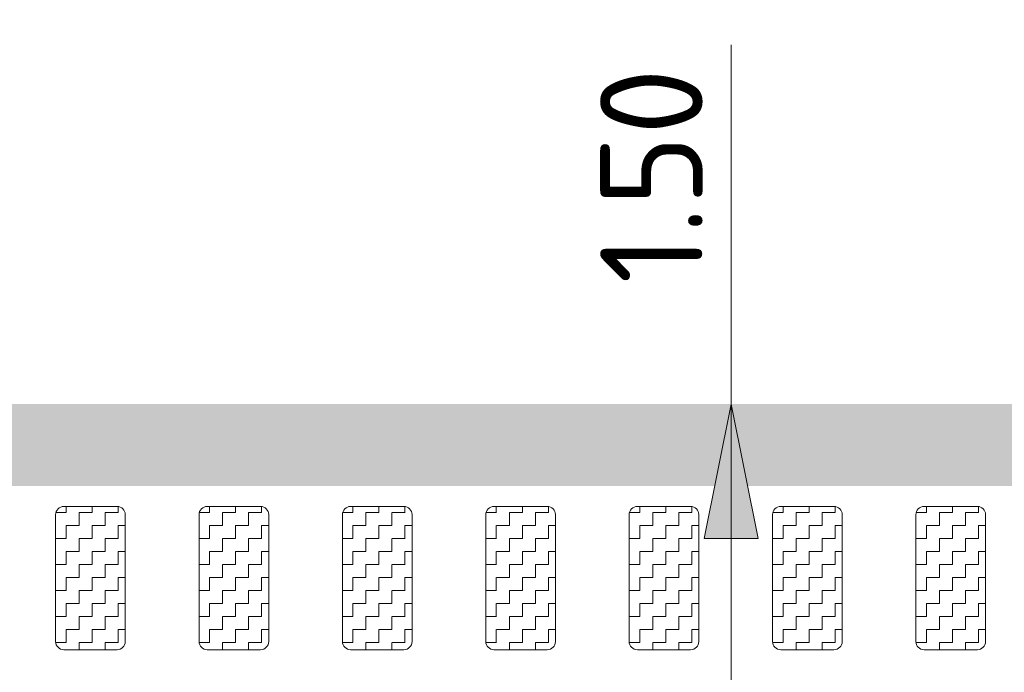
# Model space of a CAD drawing. Header units: metres. Extents: x -699 to 2316, y -1199 to 781.
# Tile 160 of 256: x -8.92 to -6.51, y -87.63 to -86.04. Entities that reach past the tile are written whole.
import ezdxf

# ---------------------------------------------------------------- set-up
doc = ezdxf.new("R2010")
doc.units = ezdxf.units.M
doc.header["$PDMODE"] = 1
for name, color, linetype, lineweight in [('N-WA-VW-MARKERING_DYNAMISCH-G', 7, 'Continuous', 35), ('N-WE-VW-MARKERING_LANGS_STREEP_DOORGETROKKEN_020-G', 7, 'Continuous', 18), ('X-XX-AL-AANPIJLING-M-100', 7, 'Continuous', 18)]:
    doc.layers.add(name, color=color, linetype=linetype, lineweight=lineweight)
doc.styles.add('NLCS-ISO Standaard', font='NLCS-ISO.ttf')
doc.dimstyles.new('NLCS-M100-T25-Pijl-A', dxfattribs={"dimtxt": 0.25, "dimasz": 0.1875, "dimexe": 0.2, "dimexo": 0.2, "dimgap": 0.06999999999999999, "dimtad": 1, "dimlfac": -1, "dimzin": 0, "dimdsep": 46, "dimtxsty": 'NLCS-ISO Standaard', "dimblk": 'Pijl', "dimblk1": 'Pijl', "dimblk2": 'Pijl', "dimcen": 2.5, "dimdle": 2, "dimclrd": 256, "dimclre": 256, "dimclrt": 256, "dimadec": 0, "dimazin": 0, "dimtfac": 1, "dimtofl": 0, "dimtmove": 0, "dimatfit": 3, "dimldrblk": 'Pijl', "dimfxl": 1, "dimtolj": 1, "dimtzin": 0, "dimlwd": 18, "dimlwe": 18, "dimarcsym": 0})

# ---------------------------------------------------------------- blocks, each defined once
blk = doc.blocks.new('Pijl')
h = blk.add_hatch(color=256)
h.paths.add_polyline_path([(2.220446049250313e-16, 0), (-1.75, 0.352142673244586), (-1.749922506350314, 1.310063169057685e-14)])
h.paths.add_polyline_path([(-1.749922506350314, 1.310063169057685e-14), (-1.749845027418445, -0.3520757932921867), (0, 0)])
for p, q in [((0, 0), (-1.75, 0.352142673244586)), ((-1.75, 0.352142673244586), (-1.749845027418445, -0.3520757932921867)), ((-1.901878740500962, 1.4210854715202e-14), (0, 0)), ((0, 0), (-1.749845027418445, -0.3520757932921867))]:
    blk.add_line(p, q)
blk = doc.blocks.new('*D81')
at = {"layer": 'Defpoints', "color": 0, "transparency": 16777216}
for p in [(-7.178245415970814, -86.97430228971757), (-7.178245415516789, -86.97430228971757), (-8.073072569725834, -88.47430228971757)]:
    blk.add_point(p, dxfattribs=at)
at = {"layer": 'X-XX-AL-AANPIJLING-M-100', "lineweight": 18, "transparency": 16777216}
for p, q in [((-7.178245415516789, -86.97430228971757), (-7.178245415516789, -86.09680228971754)), ((-7.178245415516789, -88.28680228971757), (-7.178245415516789, -87.16180228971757)), ((-7.873072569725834, -88.47430228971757), (-6.978245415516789, -88.47430228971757))]:
    blk.add_line(p, q, dxfattribs=at)
at = {"layer": 'X-XX-AL-AANPIJLING-M-100', "lineweight": 18, "transparency": 16777216, "xscale": 0.1875, "yscale": 0.1875, "zscale": 0.1875}
for p, rotation in [((-7.178245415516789, -86.97430228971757), 90), ((-7.178245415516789, -88.47430228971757), 270)]:
    blk.add_blockref('Pijl', p, dxfattribs=dict(at, rotation=rotation))
at = {"layer": 'X-XX-AL-AANPIJLING-M-100', "transparency": 16777216, "insert": (-7.373245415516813, -86.41680228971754), "char_height": 0.25, "attachment_point": 5, "rotation": 90, "style": 'NLCS-ISO Standaard'}
blk.add_mtext('\\A1;1.50', dxfattribs=at)

msp = doc.modelspace()

# ---------------------------------------------------------------- hatches: boundary and pattern name
at = {"layer": 'N-WA-VW-MARKERING_DYNAMISCH-G', "lineweight": 9}
h = msp.add_hatch(dxfattribs=at)
h.set_pattern_fill('ZIGZAG', color=8, scale=0.009999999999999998, angle=50.39495050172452, style=0)
h.set_pattern_definition([(1.027344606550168e-09, (277498.0727940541, -444237.322382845), (0.0317499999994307, 0.0317500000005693), [0.03174999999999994, -0.03174999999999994]), (90, (277498.1045440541, -444237.322382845), (-0.0317500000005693, 0.0317499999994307), [0.03174999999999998, -0.03174999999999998])])
edge = h.paths.add_edge_path()
edge.add_line((-8.807447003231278, -87.22430228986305), (-8.677447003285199, -87.22430228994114))
edge.add_arc((-8.677447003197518, -87.24430228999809), 0.02000000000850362, 2.0691572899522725e-08, 90.00000008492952, ccw=False)
edge.add_line((-8.657447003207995, -87.24430228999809), (-8.657447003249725, -87.55430229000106))
edge.add_arc((-8.677447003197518, -87.55430228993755), 0.01999999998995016, 270.00000008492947, 360.0000000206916, ccw=False)
edge.add_line((-8.677447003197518, -87.57430228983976), (-8.807447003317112, -87.57430228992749))
edge.add_arc((-8.80744700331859, -87.55430228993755), 0.01999999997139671, 179.9999999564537, 269.9999999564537, ccw=False)
edge.add_line((-8.827447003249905, -87.55430228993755), (-8.827447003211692, -87.2443022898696))
edge.add_arc((-8.807447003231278, -87.24430228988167), 0.01999999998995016, 89.9999999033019, 180.0000000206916, ccw=False)
h = msp.add_hatch(dxfattribs=at)
h.set_pattern_fill('ZIGZAG', color=8, scale=0.009999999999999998, angle=50.39495050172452, style=0)
h.set_pattern_definition([(1.027344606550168e-09, (277498.422794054, -444237.322382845), (0.0317499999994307, 0.0317500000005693), [0.03174999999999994, -0.03174999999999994]), (90, (277498.4545440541, -444237.322382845), (-0.0317500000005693, 0.0317499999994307), [0.03174999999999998, -0.03174999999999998])])
edge = h.paths.add_edge_path()
edge.add_line((-8.457447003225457, -87.22430228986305), (-8.327447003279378, -87.22430228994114))
edge.add_arc((-8.327447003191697, -87.24430228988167), 0.02000000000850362, 2.0691572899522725e-08, 90.00000008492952, ccw=False)
edge.add_line((-8.307447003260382, -87.24430228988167), (-8.307447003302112, -87.55430228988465))
edge.add_arc((-8.3274470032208, -87.55430228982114), 0.01999999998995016, 270.00000008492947, 360.0000000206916, ccw=False)
edge.add_line((-8.327447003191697, -87.57430228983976), (-8.457447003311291, -87.57430228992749))
edge.add_arc((-8.457447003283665, -87.55430228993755), 0.01999999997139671, 179.9999999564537, 269.9999999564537, ccw=False)
edge.add_line((-8.477447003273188, -87.55430229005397), (-8.477447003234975, -87.24430228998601))
edge.add_arc((-8.457447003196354, -87.24430228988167), 0.01999999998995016, 89.9999999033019, 180.0000000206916, ccw=False)
h = msp.add_hatch(dxfattribs=at)
h.set_pattern_fill('ZIGZAG', color=8, scale=0.009999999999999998, angle=50.39495050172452, style=0)
h.set_pattern_definition([(1.027344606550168e-09, (277498.7727940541, -444237.3223828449), (0.0317499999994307, 0.0317500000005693), [0.03174999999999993, -0.03174999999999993]), (90, (277498.804544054, -444237.322382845), (-0.0317500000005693, 0.0317499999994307), [0.03174999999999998, -0.03174999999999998])])
edge = h.paths.add_edge_path()
edge.add_line((-8.10744700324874, -87.22430228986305), (-7.977447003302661, -87.22430228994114))
edge.add_arc((-7.977447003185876, -87.24430228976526), 0.02000000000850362, 2.0691572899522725e-08, 90.00000008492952, ccw=False)
edge.add_line((-7.957447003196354, -87.24430228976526), (-7.957447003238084, -87.55430228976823))
edge.add_arc((-7.97744700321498, -87.55430228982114), 0.01999999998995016, 270.00000008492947, 360.0000000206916, ccw=False)
edge.add_line((-7.97744700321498, -87.57430228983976), (-8.107447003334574, -87.57430228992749))
edge.add_arc((-8.107447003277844, -87.55430228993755), 0.01999999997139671, 179.9999999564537, 269.9999999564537, ccw=False)
edge.add_line((-8.127447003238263, -87.55430228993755), (-8.12744700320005, -87.2443022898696))
edge.add_arc((-8.107447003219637, -87.24430228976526), 0.01999999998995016, 89.9999999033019, 180.0000000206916, ccw=False)
h = msp.add_hatch(dxfattribs=at)
h.set_pattern_fill('ZIGZAG', color=8, scale=0.009999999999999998, angle=50.39495050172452, style=0)
h.set_pattern_definition([(1.027344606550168e-09, (277499.122794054, -444237.3223828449), (0.0317499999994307, 0.0317500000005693), [0.03174999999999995, -0.03174999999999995]), (90, (277499.154544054, -444237.3223828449), (-0.0317500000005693, 0.0317499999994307), [0.03174999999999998, -0.03174999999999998])])
edge = h.paths.add_edge_path()
edge.add_line((-7.757447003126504, -87.22430228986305), (-7.627447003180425, -87.22430228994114))
edge.add_arc((-7.627447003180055, -87.24430228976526), 0.02000000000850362, 2.0691572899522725e-08, 90.00000008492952, ccw=False)
edge.add_line((-7.607447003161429, -87.24430228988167), (-7.607447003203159, -87.55430228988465))
edge.add_arc((-7.627447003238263, -87.55430228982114), 0.01999999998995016, 270.00000008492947, 360.0000000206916, ccw=False)
edge.add_line((-7.627447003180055, -87.57430228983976), (-7.757447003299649, -87.57430228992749))
edge.add_arc((-7.757447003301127, -87.55430228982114), 0.01999999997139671, 179.9999999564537, 269.9999999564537, ccw=False)
edge.add_line((-7.77744700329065, -87.55430228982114), (-7.777447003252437, -87.24430228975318))
edge.add_arc((-7.757447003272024, -87.24430228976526), 0.01999999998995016, 89.9999999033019, 180.0000000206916, ccw=False)
h = msp.add_hatch(dxfattribs=at)
h.set_pattern_fill('ZIGZAG', color=8, scale=0.009999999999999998, angle=50.39495050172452, style=0)
h.set_pattern_definition([(1.027344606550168e-09, (277499.472794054, -444237.3223828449), (0.0317499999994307, 0.0317500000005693), [0.03174999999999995, -0.03174999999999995]), (90, (277499.504544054, -444237.3223828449), (-0.0317500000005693, 0.0317499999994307), [0.03174999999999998, -0.03174999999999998])])
edge = h.paths.add_edge_path()
edge.add_line((-7.407447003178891, -87.22430228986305), (-7.277447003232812, -87.22430228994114))
edge.add_arc((-7.277447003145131, -87.24430228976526), 0.02000000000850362, 2.0691572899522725e-08, 90.00000008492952, ccw=False)
edge.add_line((-7.257447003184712, -87.24430228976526), (-7.257447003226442, -87.55430228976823))
edge.add_arc((-7.27744700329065, -87.55430228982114), 0.01999999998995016, 270.00000008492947, 360.0000000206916, ccw=False)
edge.add_line((-7.277447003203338, -87.57430228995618), (-7.407447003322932, -87.5743022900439))
edge.add_arc((-7.407447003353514, -87.55430228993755), 0.01999999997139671, 179.9999999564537, 269.9999999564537, ccw=False)
edge.add_line((-7.427447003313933, -87.55430228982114), (-7.42744700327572, -87.24430228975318))
edge.add_arc((-7.407447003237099, -87.24430228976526), 0.01999999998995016, 89.9999999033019, 180.0000000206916, ccw=False)
h = msp.add_hatch(dxfattribs=at)
h.set_pattern_fill('ZIGZAG', color=8, scale=0.009999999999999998, angle=50.39495050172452, style=0)
h.set_pattern_definition([(1.027344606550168e-09, (277499.8227940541, -444237.3223828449), (0.0317499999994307, 0.0317500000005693), [0.03174999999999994, -0.03174999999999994]), (90, (277499.8545440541, -444237.3223828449), (-0.0317500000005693, 0.0317499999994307), [0.03174999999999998, -0.03174999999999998])])
edge = h.paths.add_edge_path()
edge.add_line((-7.057447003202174, -87.22430228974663), (-6.927447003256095, -87.22430228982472))
edge.add_arc((-6.927447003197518, -87.24430228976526), 0.02000000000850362, 2.0691572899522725e-08, 90.00000008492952, ccw=False)
edge.add_line((-6.907447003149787, -87.24430228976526), (-6.907447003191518, -87.55430228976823))
edge.add_arc((-6.927447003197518, -87.55430228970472), 0.01999999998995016, 270.00000008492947, 360.0000000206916, ccw=False)
edge.add_line((-6.927447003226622, -87.57430228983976), (-7.057447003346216, -87.57430228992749))
edge.add_arc((-7.057447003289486, -87.55430228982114), 0.01999999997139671, 179.9999999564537, 269.9999999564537, ccw=False)
edge.add_line((-7.077447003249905, -87.55430228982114), (-7.077447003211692, -87.24430228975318))
edge.add_arc((-7.057447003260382, -87.24430228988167), 0.01999999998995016, 89.9999999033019, 180.0000000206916, ccw=False)
h = msp.add_hatch(dxfattribs=at)
h.set_pattern_fill('ZIGZAG', color=8, scale=0.009999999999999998, angle=50.39495050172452, style=0)
h.set_pattern_definition([(1.027344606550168e-09, (277500.1727940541, -444237.3223828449), (0.0317499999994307, 0.0317500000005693), [0.03174999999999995, -0.03174999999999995]), (90, (277500.2045440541, -444237.3223828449), (-0.0317500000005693, 0.0317499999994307), [0.03174999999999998, -0.03174999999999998])])
edge = h.paths.add_edge_path()
edge.add_line((-6.707447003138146, -87.22430228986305), (-6.577447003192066, -87.22430228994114))
edge.add_arc((-6.577447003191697, -87.24430228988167), 0.02000000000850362, 2.0691572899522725e-08, 90.00000008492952, ccw=False)
edge.add_line((-6.55744700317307, -87.24430228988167), (-6.557447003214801, -87.55430228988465))
edge.add_arc((-6.577447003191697, -87.55430228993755), 0.01999999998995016, 270.00000008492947, 360.0000000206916, ccw=False)
edge.add_line((-6.577447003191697, -87.57430228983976), (-6.707447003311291, -87.57430228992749))
edge.add_arc((-6.707447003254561, -87.55430228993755), 0.01999999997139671, 179.9999999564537, 269.9999999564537, ccw=False)
edge.add_line((-6.72744700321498, -87.55430228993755), (-6.727447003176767, -87.2443022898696))
edge.add_arc((-6.707447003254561, -87.24430228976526), 0.01999999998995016, 89.9999999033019, 180.0000000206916, ccw=False)

# ---------------------------------------------------------------- linework, layer by layer
at = {"layer": 'N-WA-VW-MARKERING_DYNAMISCH-G', "color": 8, "lineweight": 9}
for points in [[(-8.807447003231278, -87.22430228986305), (-8.677447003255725, -87.22430228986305, -0.414213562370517), (-8.657447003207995, -87.24430228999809), (-8.657447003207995, -87.55430228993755, -0.4142135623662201), (-8.677447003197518, -87.57430228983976), (-8.807447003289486, -87.57430228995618, -0.4142135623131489), (-8.827447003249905, -87.55430228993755), (-8.8274470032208, -87.24430228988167, -0.4142135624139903)], [(-8.457447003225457, -87.22430228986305), (-8.327447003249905, -87.22430228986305, -0.414213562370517), (-8.307447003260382, -87.24430228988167), (-8.307447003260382, -87.55430228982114, -0.4142135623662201), (-8.327447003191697, -87.57430228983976), (-8.457447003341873, -87.57430228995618, -0.4142135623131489), (-8.477447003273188, -87.55430229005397), (-8.47744700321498, -87.24430228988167, -0.4142135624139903)], [(-8.10744700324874, -87.22430228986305), (-7.977447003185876, -87.22430228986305, -0.414213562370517), (-7.957447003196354, -87.24430228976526), (-7.957447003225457, -87.55430228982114, -0.4142135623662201), (-7.97744700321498, -87.57430228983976), (-8.107447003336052, -87.57430228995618, -0.4142135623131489), (-8.127447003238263, -87.55430228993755), (-8.127447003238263, -87.24430228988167, -0.4142135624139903)], [(-7.757447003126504, -87.22430228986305), (-7.627447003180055, -87.22430228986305, -0.414213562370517), (-7.607447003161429, -87.24430228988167), (-7.607447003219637, -87.55430228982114, -0.4142135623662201), (-7.627447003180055, -87.57430228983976), (-7.757447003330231, -87.57430228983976, -0.4142135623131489), (-7.77744700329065, -87.55430228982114), (-7.777447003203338, -87.24430228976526, -0.4142135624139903)], [(-7.407447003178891, -87.22430228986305), (-7.277447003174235, -87.22430228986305, -0.414213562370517), (-7.257447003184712, -87.24430228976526), (-7.257447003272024, -87.55430228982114, -0.4142135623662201), (-7.277447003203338, -87.57430228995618), (-7.407447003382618, -87.57430228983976, -0.4142135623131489), (-7.427447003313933, -87.55430228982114), (-7.427447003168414, -87.24430228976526, -0.4142135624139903)], [(-7.057447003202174, -87.22430228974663), (-6.927447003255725, -87.22430228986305, -0.414213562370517), (-6.907447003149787, -87.24430228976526), (-6.907447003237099, -87.55430228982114, -0.4142135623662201), (-6.927447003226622, -87.57430228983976), (-7.05744700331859, -87.57430228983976, -0.4142135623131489), (-7.077447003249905, -87.55430228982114), (-7.077447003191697, -87.24430228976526, -0.4142135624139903)], [(-6.707447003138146, -87.22430228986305), (-6.577447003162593, -87.22430228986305, -0.414213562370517), (-6.55744700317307, -87.24430228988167), (-6.55744700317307, -87.55430228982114, -0.4142135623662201), (-6.577447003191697, -87.57430228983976), (-6.707447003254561, -87.57430228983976, -0.4142135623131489), (-6.72744700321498, -87.55430228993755), (-6.72744700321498, -87.24430228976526, -0.4142135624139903)]]:
    msp.add_lwpolyline(points, format="xyb", close=True, dxfattribs=at)
at = {"layer": 'N-WE-VW-MARKERING_LANGS_STREEP_DOORGETROKKEN_020-G', "color": 253, "linetype": 'Continuous'}
msp.add_solid([(-37.60441059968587, -87.17430229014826), (-4.337710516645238, -87.17430229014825), (-37.60441059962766, -86.97430229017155), (-4.337710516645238, -86.97430229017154)], dxfattribs=at)

# ---------------------------------------------------------------- dimensions: what is measured, and where the dimension line sits
at = {"layer": 'X-XX-AL-AANPIJLING-M-100'}
dim = msp.add_linear_dim(base=(-7.178245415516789, -86.97430228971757), p1=(-8.07307256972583, -88.47430228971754), p2=(-7.17824541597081, -86.97430228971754), angle=90, dimstyle='NLCS-M100-T25-Pijl-A', dxfattribs=at)
dim.commit()
dim.dimension.update_dxf_attribs({"geometry": '*D81', "text_midpoint": (-7.178245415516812, -86.41680228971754), "dimtype": 160})

doc.saveas('drawing.dxf')
